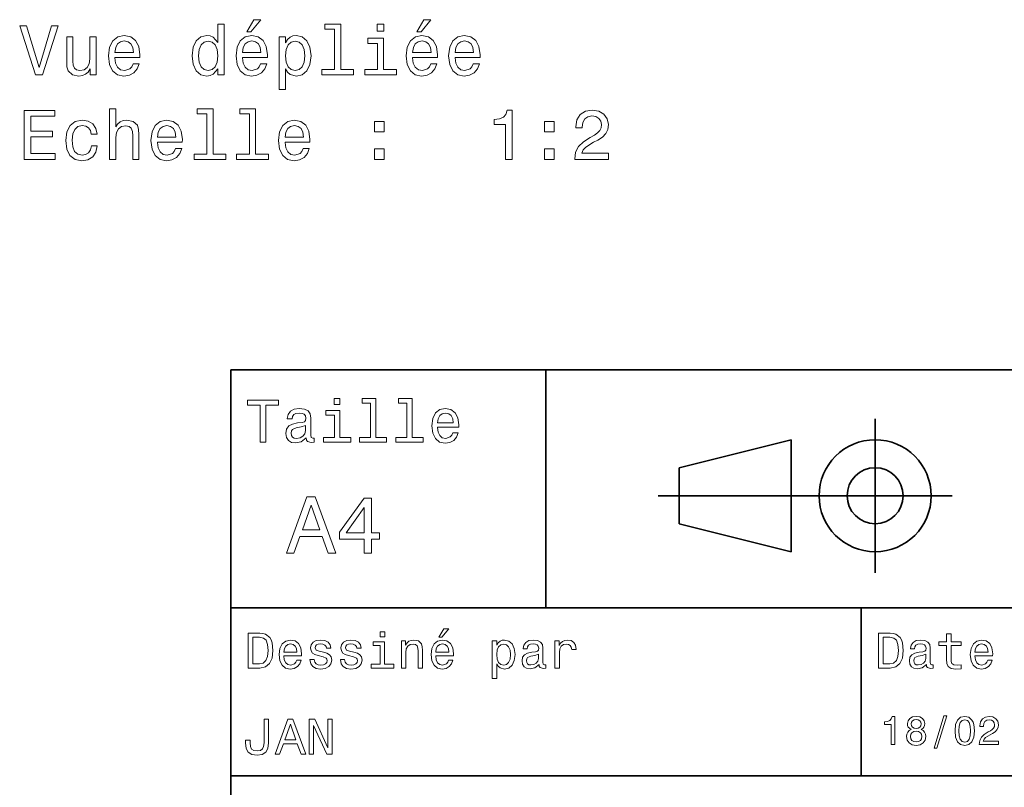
# Model space of a CAD drawing. Extents: x 0 to 297, y 0 to 210.
# Tile 3 of 8: x 82 to 152, y 40 to 95. Entities that reach past the tile are written whole.
import ezdxf

# ---------------------------------------------------------------- set-up
doc = ezdxf.new("R2010")
doc.units = 0

msp = doc.modelspace()

# ---------------------------------------------------------------- linework, layer by layer
at = {"color": 7, "lineweight": 35}
for p, q in [((97, 10), (97, 70)), ((97, 70), (287, 70)), ((127.5, 61), (148.5, 61)), ((97, 53), (162, 53)), ((97, 41), (162, 41))]:
    msp.add_line(p, q, dxfattribs=at)
at = {"color": 7, "lineweight": 35, "ltscale": 0.425}
msp.add_line((119.5, 53), (119.5, 70), dxfattribs=at)
at = {"color": 7, "lineweight": 35, "ltscale": 0.275}
msp.add_line((143, 55.5), (143, 66.5), dxfattribs=at)
at = {"color": 7, "lineweight": 35, "ltscale": 0.206155}
for p, q in [((129, 63), (137, 65)), ((137, 57), (129, 59))]:
    msp.add_line(p, q, dxfattribs=at)
at = {"color": 7, "lineweight": 35, "ltscale": 0.2}
msp.add_line((137, 65), (137, 57), dxfattribs=at)
at = {"color": 7, "lineweight": 35, "ltscale": 0.1}
msp.add_line((129, 59), (129, 63), dxfattribs=at)
at = {"color": 7, "lineweight": 35, "ltscale": 0.3}
msp.add_line((142, 41), (142, 53), dxfattribs=at)
at = {"color": 7, "lineweight": 13}
for points in [[(98.144577, 94.151833), (98.442131, 94.151833), (99.143135, 95.009178), (98.648903, 95.009178)], [(110.288666, 94.151833), (110.58622, 94.151833), (111.287231, 95.009178), (110.792992, 95.009178)], [(84.189964, 94.580505), (83.312447, 91.59996), (82.409706, 94.580505), (81.930603, 94.580505), (83.060287, 91.075462), (83.564606, 91.075462), (84.669075, 94.580505)], [(96.076859, 91.494049), (96.076859, 91.075462), (96.52066, 91.075462), (96.52066, 94.696503), (96.081894, 94.696503), (96.081894, 93.370132), (95.744003, 93.753418), (95.537231, 93.844193), (95.300201, 93.879494), (94.871521, 93.778633), (94.538673, 93.496208), (94.321808, 93.04232), (94.246162, 92.432091), (94.321808, 91.821861), (94.538673, 91.362923), (94.871521, 91.075462), (95.300201, 90.979645), (95.537231, 91.014946), (95.749046, 91.105721)], [(104.403229, 94.323303), (104.403229, 91.448662), (103.490402, 91.448662), (103.490402, 91.075462), (105.754807, 91.075462), (105.754807, 91.448662), (104.847031, 91.448662), (104.847031, 94.696503), (103.70726, 94.696503), (103.70726, 94.323303)], [(107.928436, 94.696503), (107.459419, 94.696503), (107.459419, 94.192177), (107.928436, 94.192177)], [(87.392418, 93.783676), (86.948608, 93.783676), (86.948608, 92.220276), (86.898178, 91.857162), (86.751923, 91.594917), (86.524979, 91.433533), (86.227432, 91.383102), (85.990402, 91.423447), (85.839104, 91.544479), (85.753365, 91.751251), (85.733192, 92.043762), (85.733192, 93.783676), (85.289391, 93.783676), (85.289391, 92.003418), (85.30452, 91.645348), (85.400345, 91.347794), (85.692848, 91.075462), (86.161865, 90.979645), (86.414032, 91.014946), (86.63089, 91.105721), (86.81749, 91.262062), (86.968788, 91.489006), (86.968788, 91.075462), (87.392418, 91.075462)], [(88.728874, 92.300964), (90.504089, 92.300964), (90.509132, 92.507736), (90.428436, 93.087708), (90.206535, 93.521431), (89.853516, 93.783676), (89.384491, 93.879494), (88.92556, 93.778633), (88.572533, 93.496208), (88.345589, 93.037277), (88.264893, 92.432091), (88.340546, 91.811775), (88.56749, 91.35788), (88.915474, 91.075462), (89.369362, 90.979645), (89.762733, 91.045204), (90.085503, 91.216675), (90.322533, 91.489006), (90.458702, 91.852119), (90.019936, 91.852119), (89.929161, 91.650391), (89.798035, 91.499092), (89.424835, 91.378059), (89.137375, 91.433533), (88.920517, 91.610046), (88.779305, 91.897507), (88.728874, 92.285835)], [(88.728874, 92.674164), (88.784348, 93.022148), (88.920517, 93.27935), (89.127289, 93.435692), (89.39962, 93.491165), (89.666916, 93.435692), (89.873688, 93.27935), (89.999763, 93.022148), (90.045151, 92.674164)], [(97.836945, 92.300964), (99.61216, 92.300964), (99.617203, 92.507736), (99.536507, 93.087708), (99.314606, 93.521431), (98.961578, 93.783676), (98.492561, 93.879494), (98.03363, 93.778633), (97.680603, 93.496208), (97.453659, 93.037277), (97.372963, 92.432091), (97.448616, 91.811775), (97.67556, 91.35788), (98.023544, 91.075462), (98.477432, 90.979645), (98.870804, 91.045204), (99.193573, 91.216675), (99.430603, 91.489006), (99.566772, 91.852119), (99.128006, 91.852119), (99.037231, 91.650391), (98.906105, 91.499092), (98.532906, 91.378059), (98.245445, 91.433533), (98.02858, 91.610046), (97.887375, 91.897507), (97.836945, 92.285835)], [(97.836945, 92.674164), (97.892418, 93.022148), (98.02858, 93.27935), (98.235352, 93.435692), (98.50769, 93.491165), (98.774979, 93.435692), (98.98175, 93.27935), (99.107834, 93.022148), (99.153221, 92.674164)], [(100.903221, 93.365089), (100.903221, 93.783676), (100.459419, 93.783676), (100.459419, 90.026474), (100.903221, 90.026474), (100.903221, 91.489006), (101.059563, 91.251976), (101.236076, 91.095634), (101.679878, 90.979645), (102.103516, 91.075462), (102.436363, 91.362923), (102.653221, 91.816818), (102.733917, 92.432091), (102.653221, 93.04232), (102.436363, 93.496208), (102.103516, 93.778633), (101.679878, 93.879494), (101.437805, 93.849236), (101.231033, 93.753418), (101.05452, 93.592033)], [(107.913315, 91.448662), (107.913315, 93.692894), (106.773544, 93.692894), (106.773544, 93.314659), (107.469505, 93.314659), (107.469505, 91.448662), (106.561722, 91.448662), (106.561722, 91.075462), (108.831177, 91.075462), (108.831177, 91.448662)], [(109.981033, 92.300964), (111.756248, 92.300964), (111.761292, 92.507736), (111.680603, 93.087708), (111.458694, 93.521431), (111.105675, 93.783676), (110.63665, 93.879494), (110.177719, 93.778633), (109.824692, 93.496208), (109.597748, 93.037277), (109.517059, 92.432091), (109.592705, 91.811775), (109.819649, 91.35788), (110.167633, 91.075462), (110.621521, 90.979645), (111.014893, 91.045204), (111.337662, 91.216675), (111.574692, 91.489006), (111.710861, 91.852119), (111.272095, 91.852119), (111.18132, 91.650391), (111.050201, 91.499092), (110.677002, 91.378059), (110.389534, 91.433533), (110.172676, 91.610046), (110.031464, 91.897507), (109.981033, 92.285835)], [(109.981033, 92.674164), (110.036507, 93.022148), (110.172676, 93.27935), (110.379448, 93.435692), (110.651779, 93.491165), (110.919075, 93.435692), (111.125847, 93.27935), (111.251923, 93.022148), (111.297318, 92.674164)], [(113.017059, 92.300964), (114.792267, 92.300964), (114.797318, 92.507736), (114.716621, 93.087708), (114.49472, 93.521431), (114.141693, 93.783676), (113.672676, 93.879494), (113.213745, 93.778633), (112.860718, 93.496208), (112.633774, 93.037277), (112.553078, 92.432091), (112.628723, 91.811775), (112.855667, 91.35788), (113.203659, 91.075462), (113.657547, 90.979645), (114.050919, 91.045204), (114.373688, 91.216675), (114.610718, 91.489006), (114.746887, 91.852119), (114.308121, 91.852119), (114.217346, 91.650391), (114.08622, 91.499092), (113.71302, 91.378059), (113.425552, 91.433533), (113.208694, 91.610046), (113.06749, 91.897507), (113.017059, 92.285835)], [(113.017059, 92.674164), (113.072533, 93.022148), (113.208694, 93.27935), (113.415466, 93.435692), (113.687805, 93.491165), (113.955093, 93.435692), (114.161865, 93.27935), (114.287949, 93.022148), (114.333336, 92.674164)], [(95.375847, 93.481079), (95.66835, 93.410477), (95.890259, 93.213791), (96.021378, 92.885979), (96.071808, 92.432091), (96.021378, 91.97316), (95.890259, 91.645348), (95.66835, 91.443619), (95.375847, 91.378059), (95.098465, 91.443619), (94.88665, 91.645348), (94.745445, 91.978203), (94.70005, 92.432091), (94.745445, 92.880936), (94.88665, 93.208748), (95.098465, 93.410477)], [(101.604233, 91.378059), (101.306686, 91.443619), (101.089821, 91.645348), (100.953659, 91.97316), (100.908264, 92.432091), (100.953659, 92.885979), (101.089821, 93.213791), (101.306686, 93.410477), (101.604233, 93.481079), (101.876564, 93.410477), (102.09343, 93.208748), (102.229591, 92.880936), (102.280029, 92.432091), (102.229591, 91.978203), (102.09343, 91.645348), (101.876564, 91.443619)], [(88.340546, 85.028633), (88.784348, 85.028633), (88.784348, 86.592033), (88.829735, 86.950104), (88.97599, 87.212349), (89.202934, 87.373734), (89.505531, 87.43425), (89.747604, 87.38382), (89.898903, 87.24765), (89.974548, 87.020706), (89.999763, 86.718117), (89.999763, 85.028633), (90.443573, 85.028633), (90.443573, 86.808891), (90.423393, 87.166962), (90.332619, 87.464516), (90.035065, 87.736847), (89.571091, 87.832664), (89.318932, 87.797363), (89.102074, 87.701546), (88.920517, 87.550247), (88.784348, 87.343475), (88.784348, 88.649673), (88.340546, 88.649673)], [(95.295151, 88.276474), (95.295151, 85.401833), (94.382332, 85.401833), (94.382332, 85.028633), (96.646736, 85.028633), (96.646736, 85.401833), (95.73896, 85.401833), (95.73896, 88.649673), (94.59919, 88.649673), (94.59919, 88.276474)], [(98.331177, 88.276474), (98.331177, 85.401833), (97.41835, 85.401833), (97.41835, 85.028633), (99.682762, 85.028633), (99.682762, 85.401833), (98.774979, 85.401833), (98.774979, 88.649673), (97.635208, 88.649673), (97.635208, 88.276474)], [(82.253365, 85.028633), (84.472389, 85.028633), (84.472389, 85.452263), (82.717346, 85.452263), (82.717346, 86.637421), (84.280746, 86.637421), (84.280746, 87.056007), (82.717346, 87.056007), (82.717346, 88.105003), (84.432045, 88.105003), (84.432045, 88.528633), (82.253365, 88.528633)], [(116.61792, 85.028633), (117.076851, 85.028633), (117.076851, 88.553848), (116.733917, 88.553848), (116.643135, 88.246216), (116.461578, 88.039444), (116.184204, 87.918404), (115.800919, 87.878059), (115.800919, 87.519989), (116.61792, 87.519989)], [(121.550194, 85.028633), (123.955811, 85.028633), (123.955811, 85.462349), (122.05452, 85.462349), (122.160423, 85.699379), (122.34198, 85.896065), (122.901779, 86.254135), (123.199326, 86.405434), (123.532181, 86.622292), (123.769211, 86.874451), (123.90538, 87.172005), (123.955811, 87.509903), (123.870079, 87.933533), (123.633041, 88.266388), (123.269936, 88.478203), (122.800919, 88.553848), (122.316765, 88.468117), (121.948608, 88.231079), (121.711578, 87.852844), (121.63089, 87.353561), (121.63089, 87.282959), (122.089821, 87.282959), (122.089821, 87.323303), (122.135208, 87.666245), (122.271378, 87.918404), (122.488235, 88.079788), (122.775696, 88.135262), (123.068207, 88.084831), (123.285065, 87.958748), (123.42627, 87.762062), (123.476707, 87.514946), (123.441406, 87.282959), (123.345581, 87.086273), (123.184204, 86.914803), (122.962296, 86.763504), (122.664749, 86.602119), (122.170509, 86.289436), (121.822525, 85.956589), (121.615753, 85.553131), (121.550194, 85.043762)], [(87.029305, 86.839149), (87.468063, 86.839149), (87.377289, 87.242607), (87.160431, 87.560333), (86.822533, 87.757019), (86.383774, 87.832664), (85.89962, 87.731804), (85.531464, 87.449379), (85.299477, 86.990448), (85.218788, 86.375175), (85.294434, 85.764946), (85.521378, 85.31105), (85.879448, 85.028633), (86.368645, 84.932816), (86.802361, 85.008461), (87.140259, 85.220276), (87.372246, 85.553131), (87.473106, 85.996933), (87.049477, 85.996933), (86.973831, 85.714516), (86.832619, 85.502693), (86.63089, 85.371574), (86.383774, 85.33123), (86.076134, 85.39679), (85.854233, 85.598518), (85.718063, 85.926331), (85.672676, 86.390305), (85.718063, 86.844193), (85.859276, 87.172005), (86.08622, 87.373734), (86.383774, 87.444336), (86.646019, 87.398949), (86.842705, 87.282959), (86.973831, 87.091316)], [(91.764893, 86.254135), (93.540115, 86.254135), (93.545151, 86.460907), (93.464462, 87.040878), (93.242561, 87.474602), (92.889534, 87.736847), (92.420517, 87.832664), (91.961578, 87.731804), (91.608551, 87.449379), (91.381607, 86.990448), (91.300919, 86.385262), (91.376564, 85.764946), (91.603516, 85.31105), (91.951492, 85.028633), (92.405388, 84.932816), (92.798759, 84.998375), (93.121521, 85.169846), (93.358551, 85.442177), (93.49472, 85.80529), (93.055962, 85.80529), (92.965179, 85.603561), (92.834061, 85.452263), (92.460861, 85.33123), (92.173393, 85.386703), (91.956535, 85.563217), (91.815331, 85.850677), (91.764893, 86.239006)], [(91.764893, 86.627335), (91.820374, 86.975319), (91.956535, 87.232521), (92.163307, 87.388863), (92.435646, 87.444336), (92.702934, 87.388863), (92.909706, 87.232521), (93.035789, 86.975319), (93.081177, 86.627335)], [(100.872963, 86.254135), (102.648178, 86.254135), (102.653221, 86.460907), (102.572533, 87.040878), (102.350632, 87.474602), (101.997604, 87.736847), (101.52858, 87.832664), (101.069649, 87.731804), (100.716629, 87.449379), (100.489677, 86.990448), (100.408989, 86.385262), (100.484634, 85.764946), (100.711578, 85.31105), (101.059563, 85.028633), (101.513458, 84.932816), (101.90683, 84.998375), (102.229591, 85.169846), (102.466629, 85.442177), (102.602791, 85.80529), (102.164032, 85.80529), (102.07325, 85.603561), (101.942131, 85.452263), (101.568932, 85.33123), (101.281464, 85.386703), (101.064606, 85.563217), (100.923401, 85.850677), (100.872963, 86.239006)], [(100.872963, 86.627335), (100.928436, 86.975319), (101.064606, 87.232521), (101.271378, 87.388863), (101.543716, 87.444336), (101.811005, 87.388863), (102.017776, 87.232521), (102.14386, 86.975319), (102.189247, 86.627335)], [(107.252647, 86.985405), (107.948608, 86.985405), (107.948608, 87.736847), (107.252647, 87.736847)], [(119.396736, 86.985405), (120.092697, 86.985405), (120.092697, 87.736847), (119.396736, 87.736847)], [(107.252647, 85.028633), (107.948608, 85.028633), (107.948608, 85.780075), (107.252647, 85.780075)], [(119.396736, 85.028633), (120.092697, 85.028633), (120.092697, 85.780075), (119.396736, 85.780075)], [(99.102303, 64.837173), (99.5, 64.837173), (99.5, 67.47406), (100.407784, 67.47406), (100.407784, 67.837173), (98.190201, 67.837173), (98.190201, 67.47406), (99.102303, 67.47406)], [(104.786743, 67.940918), (104.384727, 67.940918), (104.384727, 67.508644), (104.786743, 67.508644)], [(106.969742, 67.621033), (106.969742, 65.157059), (106.187317, 65.157059), (106.187317, 64.837173), (108.128242, 64.837173), (108.128242, 65.157059), (107.350143, 65.157059), (107.350143, 67.940918), (106.373199, 67.940918), (106.373199, 67.621033)], [(109.572044, 67.621033), (109.572044, 65.157059), (108.789627, 65.157059), (108.789627, 64.837173), (110.730545, 64.837173), (110.730545, 65.157059), (109.952454, 65.157059), (109.952454, 67.940918), (108.975502, 67.940918), (108.975502, 67.621033)], [(102.387611, 65.139771), (102.387611, 65.126801), (102.409225, 64.979828), (102.47406, 64.876076), (102.746399, 64.793945), (102.958214, 64.828529), (102.958214, 65.122475), (102.867432, 65.109505), (102.746399, 65.165703), (102.724785, 65.338615), (102.724785, 66.540344), (102.672913, 66.84726), (102.521614, 67.0634), (102.257927, 67.193085), (101.886169, 67.240631), (101.523056, 67.188759), (101.255043, 67.041786), (101.086456, 66.812675), (101.030258, 66.510086), (101.030258, 66.484146), (101.371758, 66.484146), (101.402016, 66.665703), (101.497116, 66.795387), (101.65274, 66.873199), (101.873199, 66.903458), (102.085014, 66.881844), (102.236313, 66.817001), (102.327087, 66.704605), (102.357346, 66.548988), (102.340057, 66.367432), (102.270897, 66.276657), (102.097984, 66.233429), (101.773773, 66.198845), (101.402016, 66.121033), (101.138329, 65.982704), (100.982712, 65.766571), (100.935158, 65.446686), (100.978386, 65.161385), (101.112389, 64.949562), (101.328529, 64.815559), (101.626801, 64.768013), (102.028816, 64.858788)], [(104.773773, 65.157059), (104.773773, 67.080688), (103.796829, 67.080688), (103.796829, 66.756485), (104.393372, 66.756485), (104.393372, 65.157059), (103.615273, 65.157059), (103.615273, 64.837173), (105.560516, 64.837173), (105.560516, 65.157059)], [(111.750717, 65.887604), (113.272339, 65.887604), (113.276657, 66.064842), (113.207497, 66.561958), (113.017288, 66.933716), (112.714699, 67.158501), (112.312683, 67.240631), (111.919312, 67.154175), (111.616714, 66.912102), (111.422188, 66.51873), (111.353027, 66), (111.41787, 65.4683), (111.612396, 65.079247), (111.91066, 64.837173), (112.299713, 64.755043), (112.636887, 64.811234), (112.913544, 64.958214), (113.116714, 65.191643), (113.233429, 65.502876), (112.857346, 65.502876), (112.779541, 65.329971), (112.667145, 65.200287), (112.34726, 65.096542), (112.100868, 65.144089), (111.914986, 65.295387), (111.793945, 65.541786), (111.750717, 65.874634)], [(111.750717, 66.207489), (111.798271, 66.50576), (111.914986, 66.726219), (112.092216, 66.860229), (112.325653, 66.907776), (112.554756, 66.860229), (112.731987, 66.726219), (112.840057, 66.50576), (112.878967, 66.207489)], [(102.344383, 65.649857), (102.292511, 65.425072), (102.154182, 65.252159), (101.946686, 65.139771), (101.691643, 65.100861), (101.527374, 65.122475), (101.41066, 65.191643), (101.337173, 65.312675), (101.315559, 65.481262), (101.332855, 65.632561), (101.402016, 65.740631), (101.678673, 65.861671), (102.028816, 65.913544), (102.344383, 66.017288)], [(100.982712, 56.9049), (101.51297, 56.9049), (101.933716, 58.080692), (103.530258, 58.080692), (103.951012, 56.9049), (104.492798, 56.9049), (103.028816, 60.910664), (102.440926, 60.910664)], [(106.521614, 56.9049), (107.040344, 56.9049), (107.040344, 57.896255), (107.610954, 57.896255), (107.610954, 58.357349), (107.040344, 58.357349), (107.040344, 60.818443), (106.515854, 60.818443), (104.763687, 58.403458), (104.763687, 57.896255), (106.521614, 57.896255)], [(102.118156, 58.570606), (102.734871, 60.334293), (103.351585, 58.570606)], [(105.247841, 58.357349), (106.521614, 60.149857), (106.521614, 58.357349)], [(111.84726, 50.88797), (112.059799, 50.88797), (112.560516, 51.500362), (112.207489, 51.500362)], [(99.080688, 51.190563), (98.248558, 51.190563), (98.248558, 48.690563), (99.080688, 48.690563), (99.473343, 48.769814), (99.765129, 49.011169), (99.945244, 49.40382), (100.010086, 49.940563), (99.952446, 50.488113), (99.880402, 50.70425), (99.779541, 50.877163), (99.487755, 51.111313), (99.296829, 51.168949)], [(99.055473, 50.891571), (99.329254, 50.837536), (99.516571, 50.671829), (99.628242, 50.376442), (99.664268, 49.940563), (99.624641, 49.519093), (99.51297, 49.223705), (99.322044, 49.047192), (99.055473, 48.989555), (98.583572, 48.989555), (98.583572, 50.891571)], [(100.784584, 49.565922), (102.052597, 49.565922), (102.056198, 49.713619), (101.998558, 50.127884), (101.840057, 50.437683), (101.587898, 50.625), (101.252884, 50.693443), (100.925072, 50.621399), (100.672913, 50.41967), (100.510803, 50.091862), (100.453171, 49.659584), (100.507202, 49.216499), (100.669312, 48.892292), (100.91787, 48.690563), (101.242073, 48.62212), (101.523056, 48.668949), (101.753601, 48.791428), (101.922913, 48.98595), (102.020172, 49.245319), (101.706772, 49.245319), (101.64193, 49.101227), (101.548271, 48.993156), (101.2817, 48.9067), (101.07637, 48.946327), (100.921471, 49.072407), (100.820602, 49.27774), (100.784584, 49.555115)], [(103.623199, 49.818085), (103.317001, 49.890129), (103.090057, 49.972984), (103.014412, 50.142292), (103.036026, 50.261169), (103.111671, 50.347622), (103.234146, 50.401657), (103.41066, 50.423271), (103.579971, 50.401657), (103.713257, 50.336815), (103.799713, 50.239555), (103.835732, 50.109871), (104.145531, 50.109871), (104.145531, 50.117077), (104.091499, 50.351227), (103.943802, 50.534943), (103.713257, 50.650219), (103.41066, 50.693443), (103.104469, 50.650219), (102.881126, 50.531342), (102.740631, 50.354828), (102.697403, 50.131485), (102.729828, 49.915348), (102.830688, 49.76405), (102.996399, 49.655983), (103.237755, 49.580334), (103.590775, 49.493877), (103.806915, 49.40382), (103.864555, 49.331772), (103.886169, 49.223705), (103.853745, 49.09042), (103.767288, 48.989555), (103.626801, 48.924713), (103.439484, 48.903099), (103.241356, 48.924713), (103.09726, 49.000362), (103, 49.122841), (102.960373, 49.292149), (102.654175, 49.292149), (102.704613, 49.003963), (102.852303, 48.795029), (103.086456, 48.668949), (103.41066, 48.62212), (103.749283, 48.668949), (103.997841, 48.795029), (104.149139, 48.996758), (104.203171, 49.259727), (104.163544, 49.486671), (104.051872, 49.641571), (103.868156, 49.742435)], [(105.791786, 49.818085), (105.485588, 49.890129), (105.258644, 49.972984), (105.182999, 50.142292), (105.204613, 50.261169), (105.280258, 50.347622), (105.40274, 50.401657), (105.579254, 50.423271), (105.748558, 50.401657), (105.881844, 50.336815), (105.9683, 50.239555), (106.004326, 50.109871), (106.314117, 50.109871), (106.314117, 50.117077), (106.260086, 50.351227), (106.112396, 50.534943), (105.881844, 50.650219), (105.579254, 50.693443), (105.273056, 50.650219), (105.049713, 50.531342), (104.909225, 50.354828), (104.865997, 50.131485), (104.898415, 49.915348), (104.999283, 49.76405), (105.164986, 49.655983), (105.406342, 49.580334), (105.759369, 49.493877), (105.975502, 49.40382), (106.033142, 49.331772), (106.054756, 49.223705), (106.022339, 49.09042), (105.935883, 48.989555), (105.795387, 48.924713), (105.60807, 48.903099), (105.409943, 48.924713), (105.265854, 49.000362), (105.168587, 49.122841), (105.12896, 49.292149), (104.822769, 49.292149), (104.873199, 49.003963), (105.020897, 48.795029), (105.255043, 48.668949), (105.579254, 48.62212), (105.91787, 48.668949), (106.166428, 48.795029), (106.317726, 48.996758), (106.371758, 49.259727), (106.33213, 49.486671), (106.220459, 49.641571), (106.036743, 49.742435)], [(107.992798, 51.27702), (107.657784, 51.27702), (107.657784, 50.916786), (107.992798, 50.916786)], [(109.181557, 48.690563), (109.498558, 48.690563), (109.498558, 49.807278), (109.530983, 50.063042), (109.635445, 50.250362), (109.797546, 50.365635), (110.013687, 50.408863), (110.1866, 50.372841), (110.29467, 50.275578), (110.348701, 50.113472), (110.366714, 49.897335), (110.366714, 48.690563), (110.683716, 48.690563), (110.683716, 49.962177), (110.669312, 50.217941), (110.604469, 50.430477), (110.39193, 50.625), (110.060516, 50.693443), (109.876801, 50.668228), (109.721901, 50.599785), (109.588615, 50.484512), (109.484146, 50.329613), (109.484146, 50.625), (109.181557, 50.625)], [(111.627518, 49.565922), (112.895531, 49.565922), (112.899132, 49.713619), (112.841499, 50.127884), (112.682999, 50.437683), (112.430832, 50.625), (112.095825, 50.693443), (111.768013, 50.621399), (111.515854, 50.41967), (111.353745, 50.091862), (111.296112, 49.659584), (111.350143, 49.216499), (111.512245, 48.892292), (111.760803, 48.690563), (112.085014, 48.62212), (112.365997, 48.668949), (112.596542, 48.791428), (112.765854, 48.98595), (112.863113, 49.245319), (112.549713, 49.245319), (112.484871, 49.101227), (112.391212, 48.993156), (112.124641, 48.9067), (111.919312, 48.946327), (111.764412, 49.072407), (111.663544, 49.27774), (111.627518, 49.555115)], [(115.986313, 50.326012), (115.986313, 50.625), (115.669312, 50.625), (115.669312, 47.941284), (115.986313, 47.941284), (115.986313, 48.98595), (116.097984, 48.816643), (116.22406, 48.704971), (116.541069, 48.62212), (116.843658, 48.690563), (117.081413, 48.895893), (117.236313, 49.2201), (117.293945, 49.659584), (117.236313, 50.095463), (117.081413, 50.41967), (116.843658, 50.621399), (116.541069, 50.693443), (116.368156, 50.671829), (116.220459, 50.603386), (116.094383, 50.488113)], [(119.005043, 48.942726), (119.005043, 48.931919), (119.023056, 48.809441), (119.077087, 48.722984), (119.304031, 48.654541), (119.480545, 48.683357), (119.480545, 48.928314), (119.4049, 48.917507), (119.304031, 48.96434), (119.286026, 49.108429), (119.286026, 50.109871), (119.242798, 50.365635), (119.116714, 50.54575), (118.896973, 50.65382), (118.587173, 50.693443), (118.284584, 50.650219), (118.061241, 50.52774), (117.920746, 50.336815), (117.873917, 50.084656), (117.873917, 50.063042), (118.158501, 50.063042), (118.183716, 50.21434), (118.26297, 50.322407), (118.392654, 50.387249), (118.57637, 50.412464), (118.752884, 50.394455), (118.878967, 50.34042), (118.954613, 50.246758), (118.979828, 50.117077), (118.965416, 49.965778), (118.907784, 49.890129), (118.763687, 49.854107), (118.493515, 49.825291), (118.183716, 49.760448), (117.963974, 49.645176), (117.834297, 49.465057), (117.79467, 49.19849), (117.830688, 48.960735), (117.942368, 48.784222), (118.122482, 48.67255), (118.37104, 48.632927), (118.706055, 48.708576)], [(120.143372, 48.690563), (120.460373, 48.690563), (120.460373, 49.796471), (120.492798, 50.063042), (120.590057, 50.253963), (120.748558, 50.369236), (120.961098, 50.408863), (121.119598, 50.383648), (121.238472, 50.3116), (121.310516, 50.189121), (121.335739, 50.023415), (121.656342, 50.023415), (121.613113, 50.315205), (121.49424, 50.524136), (121.296112, 50.650219), (121.02594, 50.693443), (120.842224, 50.664627), (120.683716, 50.592579), (120.543228, 50.4701), (120.431557, 50.304398), (120.431557, 50.625), (120.143372, 50.625)], [(144.080688, 51.190563), (143.248566, 51.190563), (143.248566, 48.690563), (144.080688, 48.690563), (144.473343, 48.769814), (144.765137, 49.011169), (144.945251, 49.40382), (145.010086, 49.940563), (144.952454, 50.488113), (144.880402, 50.70425), (144.779541, 50.877163), (144.487747, 51.111313), (144.296829, 51.168949)], [(144.055481, 50.891571), (144.329254, 50.837536), (144.516571, 50.671829), (144.628235, 50.376442), (144.664261, 49.940563), (144.624634, 49.519093), (144.51297, 49.223705), (144.322052, 49.047192), (144.055481, 48.989555), (143.583572, 48.989555), (143.583572, 50.891571)], [(146.656342, 48.942726), (146.656342, 48.931919), (146.674347, 48.809441), (146.728394, 48.722984), (146.955338, 48.654541), (147.131851, 48.683357), (147.131851, 48.928314), (147.056198, 48.917507), (146.955338, 48.96434), (146.937317, 49.108429), (146.937317, 50.109871), (146.894089, 50.365635), (146.768005, 50.54575), (146.548264, 50.65382), (146.23848, 50.693443), (145.935883, 50.650219), (145.71254, 50.52774), (145.572052, 50.336815), (145.525223, 50.084656), (145.525223, 50.063042), (145.809799, 50.063042), (145.835022, 50.21434), (145.914261, 50.322407), (146.043945, 50.387249), (146.227661, 50.412464), (146.404175, 50.394455), (146.530258, 50.34042), (146.605911, 50.246758), (146.631119, 50.117077), (146.616714, 49.965778), (146.559082, 49.890129), (146.414978, 49.854107), (146.144806, 49.825291), (145.835022, 49.760448), (145.61528, 49.645176), (145.485596, 49.465057), (145.445969, 49.19849), (145.481995, 48.960735), (145.593658, 48.784222), (145.773773, 48.67255), (146.022339, 48.632927), (146.357346, 48.708576)], [(148.100861, 50.289986), (148.100861, 49.320965), (148.122482, 49.007565), (148.223343, 48.791428), (148.425079, 48.665348), (148.767288, 48.62212), (149.141937, 48.640129), (149.141937, 48.913906), (148.868149, 48.892292), (148.619598, 48.921112), (148.486313, 49.011169), (148.42868, 49.162464), (148.417862, 49.375), (148.417862, 50.289986), (149.141937, 50.289986), (149.141937, 50.560158), (148.417862, 50.560158), (148.417862, 51.125721), (148.100861, 51.125721), (148.100861, 50.560158), (147.553314, 50.560158), (147.553314, 50.289986)], [(150.121765, 49.565922), (151.389771, 49.565922), (151.393372, 49.713619), (151.335739, 50.127884), (151.177231, 50.437683), (150.925079, 50.625), (150.590057, 50.693443), (150.262253, 50.621399), (150.010086, 50.41967), (149.847977, 50.091862), (149.790344, 49.659584), (149.844376, 49.216499), (150.006485, 48.892292), (150.255051, 48.690563), (150.579254, 48.62212), (150.860229, 48.668949), (151.090775, 48.791428), (151.260086, 48.98595), (151.357346, 49.245319), (151.043945, 49.245319), (150.979111, 49.101227), (150.885452, 48.993156), (150.618881, 48.9067), (150.413544, 48.946327), (150.258652, 49.072407), (150.157776, 49.27774), (150.121765, 49.555115)], [(100.784584, 49.832493), (100.824211, 50.081055), (100.921471, 50.264771), (101.069168, 50.376442), (101.263687, 50.416069), (101.454613, 50.376442), (101.602303, 50.264771), (101.69236, 50.081055), (101.724785, 49.832493)], [(107.981987, 48.957134), (107.981987, 50.560158), (107.16787, 50.560158), (107.16787, 50.289986), (107.664986, 50.289986), (107.664986, 48.957134), (107.016571, 48.957134), (107.016571, 48.690563), (108.637611, 48.690563), (108.637611, 48.957134)], [(111.627518, 49.832493), (111.667145, 50.081055), (111.764412, 50.264771), (111.912102, 50.376442), (112.106628, 50.416069), (112.297546, 50.376442), (112.445244, 50.264771), (112.535301, 50.081055), (112.567726, 49.832493)], [(116.48703, 48.9067), (116.274498, 48.953533), (116.119598, 49.097622), (116.022339, 49.331772), (115.989914, 49.659584), (116.022339, 49.983791), (116.119598, 50.217941), (116.274498, 50.358429), (116.48703, 50.408863), (116.681557, 50.358429), (116.836456, 50.21434), (116.933716, 49.98019), (116.969742, 49.659584), (116.933716, 49.335377), (116.836456, 49.097622), (116.681557, 48.953533)], [(150.121765, 49.832493), (150.161377, 50.081055), (150.258652, 50.264771), (150.406342, 50.376442), (150.600861, 50.416069), (150.791794, 50.376442), (150.939484, 50.264771), (151.029541, 50.081055), (151.061966, 49.832493)], [(118.969025, 49.367798), (118.925797, 49.180477), (118.810516, 49.036385), (118.637611, 48.942726), (118.425072, 48.910305), (118.288185, 48.928314), (118.190926, 48.98595), (118.129684, 49.086815), (118.111671, 49.227306), (118.126083, 49.353386), (118.183716, 49.443443), (118.414268, 49.544312), (118.706055, 49.587536), (118.969025, 49.673992)], [(146.620316, 49.367798), (146.577087, 49.180477), (146.461823, 49.036385), (146.28891, 48.942726), (146.07637, 48.910305), (145.939484, 48.928314), (145.842224, 48.98595), (145.780975, 49.086815), (145.76297, 49.227306), (145.777374, 49.353386), (145.835022, 49.443443), (146.065567, 49.544312), (146.357346, 49.587536), (146.620316, 49.673992)], [(99.372475, 43.359509), (99.34726, 43.092937), (99.271614, 42.909222), (99.116714, 42.79755), (98.87896, 42.765129), (98.644814, 42.79755), (98.489914, 42.902016), (98.399857, 43.085735), (98.374641, 43.352306), (98.381844, 43.532421), (98.05764, 43.532421), (98.05043, 43.348701), (98.093658, 42.948845), (98.241356, 42.671471), (98.497116, 42.516571), (98.875359, 42.462536), (99.25, 42.516571), (99.50576, 42.671471), (99.653458, 42.945244), (99.700287, 43.3451), (99.700287, 45.030979), (99.372475, 45.030979)], [(100.157784, 42.530979), (100.489197, 42.530979), (100.752159, 43.26585), (101.75, 43.26585), (102.01297, 42.530979), (102.351585, 42.530979), (101.4366, 45.03458), (101.069168, 45.03458)], [(102.600143, 42.530979), (102.899139, 42.530979), (102.899139, 44.580692), (103.857346, 42.530979), (104.242798, 42.530979), (104.242798, 45.030979), (103.940201, 45.030979), (103.940201, 42.981266), (102.992798, 45.030979), (102.600143, 45.030979)], [(144.14122, 43.224785), (144.403458, 43.224785), (144.403458, 45.239193), (144.207504, 45.239193), (144.155624, 45.0634), (144.05188, 44.945248), (143.893372, 44.876083), (143.674362, 44.853027), (143.674362, 44.648415), (144.14122, 44.648415)], [(145.570602, 44.302593), (145.42363, 44.221905), (145.322769, 44.109512), (145.259369, 43.9683), (145.239197, 43.798271), (145.285309, 43.541786), (145.417877, 43.342941), (145.634003, 43.216141), (145.927963, 43.167149), (146.219025, 43.216141), (146.435165, 43.342941), (146.567734, 43.541786), (146.616714, 43.798271), (146.593658, 43.9683), (146.533142, 44.109512), (146.429398, 44.221905), (146.285309, 44.302593), (146.400574, 44.371758), (146.481277, 44.466858), (146.530258, 44.582134), (146.547562, 44.723343), (146.50145, 44.927956), (146.380402, 45.09222), (146.184448, 45.198849), (145.927963, 45.239193), (145.668594, 45.198849), (145.472626, 45.09222), (145.348709, 44.927956), (145.305481, 44.723343), (145.319885, 44.582134), (145.368881, 44.466858)], [(145.579254, 44.700291), (145.60231, 44.827091), (145.671478, 44.925072), (145.780991, 44.985592), (145.927963, 45.008648), (146.072052, 44.985592), (146.181564, 44.925072), (146.250732, 44.827091), (146.276657, 44.700291), (146.250732, 44.570606), (146.181564, 44.469742), (146.072052, 44.403458), (145.927963, 44.383286), (145.780991, 44.406342), (145.671478, 44.469742), (145.60231, 44.570606)], [(147.213257, 42.956772), (147.412109, 42.956772), (148.109512, 45.279541), (147.907791, 45.279541)], [(148.703171, 44.201729), (148.746399, 43.749279), (148.881851, 43.426514), (149.097992, 43.230549), (149.397705, 43.167149), (149.694534, 43.230549), (149.910675, 43.426514), (150.043228, 43.749279), (150.08934, 44.201729), (150.043228, 44.651299), (149.98848, 44.829971), (149.910675, 44.976948), (149.694534, 45.172913), (149.397705, 45.239193), (149.097992, 45.172913), (148.881851, 44.974064), (148.746399, 44.651299)], [(148.979828, 44.201729), (149.002884, 44.550434), (149.074936, 44.801155), (149.20462, 44.948128), (149.397705, 45), (149.587906, 44.948128), (149.71759, 44.801155), (149.789627, 44.550434), (149.812683, 44.201729), (149.789627, 43.850143), (149.71759, 43.599426), (149.587906, 43.45245), (149.397705, 43.403458), (149.20462, 43.45245), (149.074936, 43.599426), (149.002884, 43.850143)], [(150.429398, 43.224785), (151.804047, 43.224785), (151.804047, 43.472622), (150.71759, 43.472622), (150.778107, 43.60807), (150.881851, 43.720463), (151.201736, 43.925072), (151.371765, 44.011528), (151.561966, 44.135448), (151.697418, 44.279541), (151.775223, 44.44957), (151.804047, 44.642651), (151.755051, 44.884727), (151.619598, 45.074928), (151.412109, 45.195965), (151.144104, 45.239193), (150.867447, 45.190201), (150.657059, 45.054756), (150.521622, 44.838619), (150.47551, 44.553314), (150.47551, 44.51297), (150.737762, 44.51297), (150.737762, 44.536022), (150.763687, 44.731991), (150.841507, 44.876083), (150.965424, 44.9683), (151.129684, 45), (151.296829, 44.971184), (151.420746, 44.899136), (151.50145, 44.786743), (151.530258, 44.645535), (151.510086, 44.51297), (151.455338, 44.400578), (151.363113, 44.302593), (151.236313, 44.216141), (151.066284, 44.12392), (150.783859, 43.945248), (150.585022, 43.755043), (150.466858, 43.524498), (150.429398, 43.233429)], [(100.867432, 43.572044), (101.252884, 44.674351), (101.638329, 43.572044)], [(145.515854, 43.804035), (145.541794, 43.956772), (145.625366, 44.072048), (145.755051, 44.146976), (145.927963, 44.172913), (146.097992, 44.146976), (146.227676, 44.072048), (146.311249, 43.956772), (146.340057, 43.804035), (146.311249, 43.639771), (146.227676, 43.51585), (146.097992, 43.435158), (145.927963, 43.409222), (145.755051, 43.435158), (145.625366, 43.51585), (145.541794, 43.639771)]]:
    msp.add_lwpolyline(points, close=True, dxfattribs=at)
at = {"color": 7, "lineweight": 35}
for radius in [4, 2]:
    msp.add_circle((143, 61), radius, dxfattribs=at)

doc.saveas('drawing.dxf')
